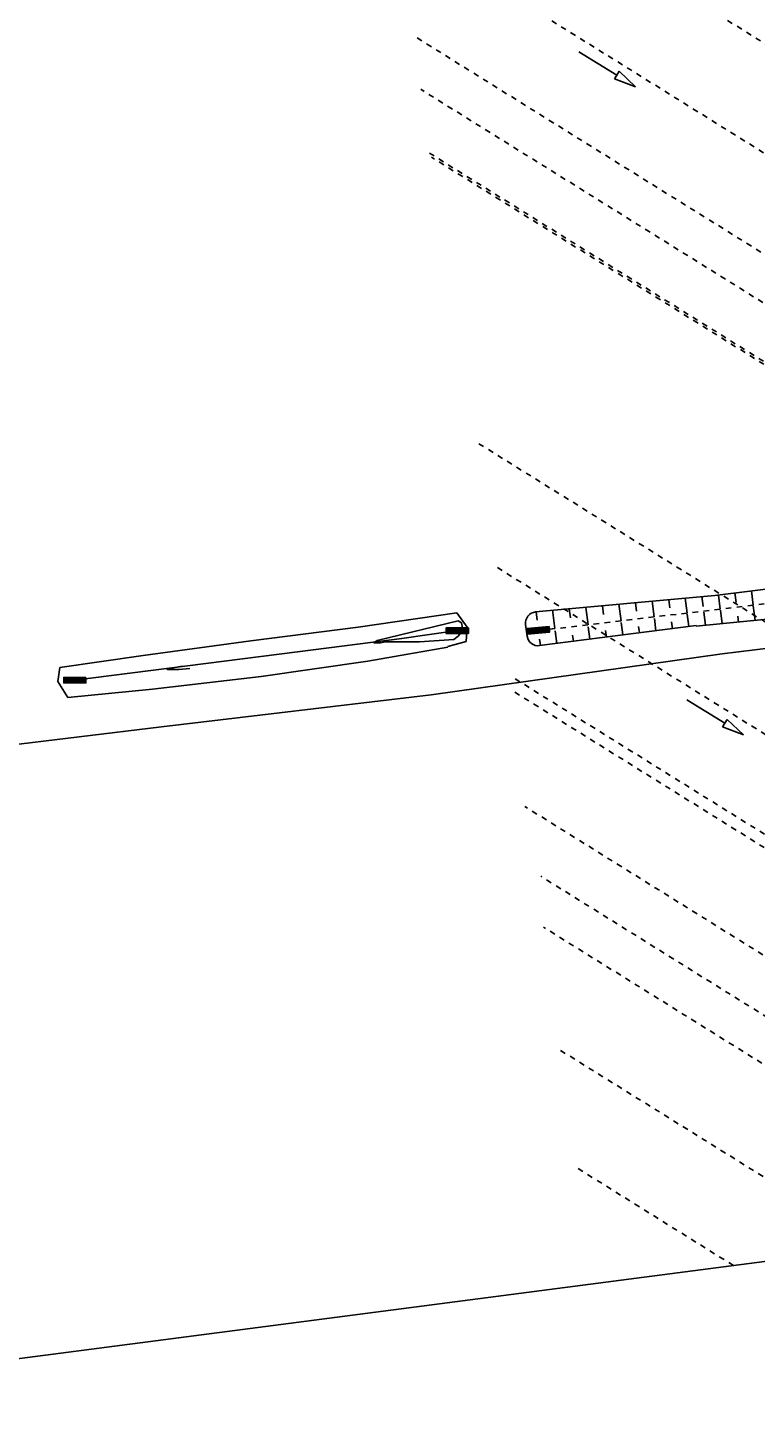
# Model space of a CAD drawing. Extents: x 446224 to 446791, y 446199 to 447379.
# Tile 2 of 113: x 446420 to 446485, y 446199 to 446325. Entities that reach past the tile are written whole.
import ezdxf

# ---------------------------------------------------------------- set-up
doc = ezdxf.new("R2010")
doc.units = 0
doc.header["$LTSCALE"] = 2
doc.header["$MEASUREMENT"] = 0
for name, pattern in [('ACAD_ISO03W100', [0.5, 0.25, -0.25]), ('ACAD_ISO05W100', [0.5, 0.25, -0.25]), ('AUSGEZOGEN', [0])]:
    doc.linetypes.add(name, pattern=pattern)
doc.layers.get('0').update_dxf_attribs({"linetype": 'AUSGEZOGEN'})
for name, color, linetype in [('DB-Beschriftung', 15, 'CONTINUOUS'), ('DB-Bestand', 8, 'CONTINUOUS'), ('DB-Vorhandene_Dränageleitungen', 15, 'CONTINUOUS'), ('Planeinteilung', 250, 'CONTINUOUS')]:
    doc.layers.add(name, color=color, linetype=linetype)
doc.styles.add('ROMANS', font='romans.shx', dxfattribs={"width": 0.8})

# ---------------------------------------------------------------- blocks, each defined once
blk = doc.blocks.new('PRIM_T01_20')
at = {"layer": 'DB-Bestand', "color": 253, "linetype": 'Continuous'}
for points in [[(623.22, 88.81), (623.71, 88.74), (623.43, 86.76), (622.94, 86.83), (623.22, 88.81)], [(623.3, 88.8), (623.02, 86.82)], [(623.1, 86.81), (623.38, 88.79)], [(623.47, 88.78), (623.19, 86.8)], [(623.27, 86.79), (623.55, 88.77)], [(623.63, 88.76), (623.35, 86.78)]]:
    blk.add_lwpolyline(points, dxfattribs=at)
blk = doc.blocks.new('AUDIT_I_100816102112-0')
at = {"layer": 'DB-Beschriftung', "color": 201, "linetype": 'Continuous', "xscale": 999.9999999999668, "yscale": 1000, "zscale": 1000, "rotation": 4.999999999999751}
blk.add_blockref('PRIM_T01_20', (-504487, -292861), dxfattribs=at)
blk = doc.blocks.new('PRIM_T01_18')
at = {"layer": 'DB-Bestand', "color": 253, "linetype": 'Continuous'}
for points in [[(622.54, 46.58), (623.03, 46.51), (622.75, 44.53), (622.26, 44.6), (622.54, 46.58)], [(622.62, 46.57), (622.34, 44.59)], [(622.42, 44.58), (622.7, 46.56)], [(622.78, 46.55), (622.51, 44.57)], [(622.59, 44.55), (622.87, 46.53)], [(622.95, 46.52), (622.67, 44.54)]]:
    blk.add_lwpolyline(points, dxfattribs=at)
blk = doc.blocks.new('PRIM_T01_19')
at = {"layer": 'DB-Bestand', "color": 253, "linetype": 'Continuous'}
for points in [[(622.94, 81.35), (623.43, 81.28), (623.15, 79.29), (622.66, 79.36), (622.94, 81.35)], [(623.02, 81.33), (622.74, 79.35)], [(622.82, 79.34), (623.1, 81.32)], [(623.18, 81.31), (622.9, 79.33)], [(622.99, 79.32), (623.27, 81.3)], [(623.35, 81.29), (623.07, 79.31)]]:
    blk.add_lwpolyline(points, dxfattribs=at)
blk = doc.blocks.new('1135420')
blk.add_line((1135, 0), (1135, 297))

msp = doc.modelspace()

# ---------------------------------------------------------------- linework, layer by layer
at = {"layer": 'DB-Bestand', "linetype": 'Continuous'}
for p, q in [((446481.53, 446274.27), (446491.13, 446275.47)), ((446465.36, 446272.79), (446481.53, 446274.27)), ((446481.86, 446274.31), (446482.02, 446273.04)), ((446483.34, 446274.5), (446483.45, 446273.65)), ((446484.83, 446274.69), (446485, 446273.4)), ((446466.9, 446272.98), (446467.12, 446271.28)), ((446468.41, 446273.07), (446468.51, 446272.27)), ((446469.9, 446273.2), (446470.1, 446271.63)), ((446471.39, 446273.34), (446471.5, 446272.55)), ((446472.89, 446273.48), (446473.08, 446271.99)), ((446474.38, 446273.62), (446474.48, 446272.87)), ((446475.88, 446273.75), (446476.06, 446272.35)), ((446477.37, 446273.89), (446477.47, 446273.15)), ((446478.87, 446274.03), (446479.04, 446272.69)), ((446480.36, 446274.17), (446480.48, 446273.27)), ((446482.03, 446272.96), (446482.19, 446271.73)), ((446485, 446273.34), (446485.17, 446272.02)), ((446458.26, 446272.71), (446449.38, 446271.42)), ((446458.4, 446272), (446451.1, 446270.2)), ((446459.19, 446271.41), (446458.26, 446272.71)), ((446458.7, 446271.8), (446458.4, 446272)), ((446458.8, 446271.2), (446458.7, 446271.8)), ((446465.42, 446272.79), (446465.51, 446272.05)), ((446473.1, 446271.83), (446473.24, 446270.71)), ((446476.08, 446272.21), (446476.22, 446271.08)), ((446477.63, 446271.9), (446477.71, 446271.27)), ((446479.05, 446272.59), (446479.19, 446271.46)), ((446479.85, 446271.5), (446489.78, 446272.47)), ((446480.54, 446272.78), (446480.69, 446271.58)), ((446483.61, 446272.41), (446483.68, 446271.87)), ((446449.38, 446271.42), (446439.69, 446270.19)), ((446453.3, 446270.38), (446458.3, 446271.1)), ((446458, 446270.3), (446458.4, 446270.6)), ((446458.4, 446270.6), (446458.8, 446271.1)), ((446458.8, 446271.1), (446458.8, 446271.2)), ((446459.11, 446270.11), (446459.19, 446271.41)), ((446464.47, 446271.65), (446464.61, 446270.6)), ((446479.85, 446271.55), (446465.73, 446269.75)), ((446467.15, 446271.07), (446467.29, 446269.95)), ((446468.71, 446270.7), (446468.78, 446270.14)), ((446470.12, 446271.45), (446470.27, 446270.33)), ((446471.68, 446271.12), (446471.75, 446270.52)), ((446474.66, 446271.48), (446474.73, 446270.9)), ((446439.69, 446270.19), (446430, 446268.85)), ((446433.98, 446267.93), (446443.9, 446269.19)), ((446443.9, 446269.19), (446453.3, 446270.38)), ((446450.26, 446268.36), (446457.45, 446269.61)), ((446451.1, 446270.2), (446450.8, 446270)), ((446450.8, 446270), (446451.4, 446270)), ((446451.4, 446270), (446451.8, 446270.1)), ((446451.8, 446270.1), (446454.9, 446270.1)), ((446454.9, 446270.1), (446458, 446270.3)), ((446457.46, 446269.67), (446459.11, 446270.11)), ((446465.73, 446270.32), (446465.8, 446269.76)), ((446482.2, 446269), (446492.03, 446270.24)), ((446430, 446268.85), (446422.48, 446267.79)), ((446423.83, 446266.63), (446433.98, 446267.93)), ((446433.5, 446267.9), (446432.4, 446267.7)), ((446440.62, 446266.98), (446450.26, 446268.36)), ((446455.97, 446265.32), (446482.2, 446269)), ((446422.48, 446267.78), (446422.3, 446266.53)), ((446430.82, 446265.82), (446440.62, 446266.98)), ((446432.4, 446267.7), (446432.1, 446267.7)), ((446432.1, 446267.7), (446432.2, 446267.6)), ((446432.2, 446267.6), (446433.2, 446267.6)), ((446433.2, 446267.6), (446434.2, 446267.7)), ((446422.3, 446266.53), (446423.2, 446265.08)), ((446423.2, 446265.08), (446430.82, 446265.82)), ((446431.65, 446262.43), (446455.97, 446265.32)), ((446402.64, 446258.89), (446431.65, 446262.43))]:
    msp.add_line(p, q, dxfattribs=at)
at = {"layer": 'DB-Bestand', "linetype": 'ACAD_ISO05W100'}
msp.add_line((446493.93, 446274.45), (446465.85, 446271.13), dxfattribs=at)
at = {"layer": 'DB-Bestand', "linetype": 'Continuous'}
for centre, start_param, end_param in [((446465.46, 446271.79), -0.693565, 0.925696), ((446465.6, 446270.74), 0.925696, 2.483001)]:
    msp.add_ellipse(centre, major_axis=(-0.707, 0.707), ratio=1, start_param=start_param, end_param=end_param, dxfattribs=at)
at = {"layer": 'DB-Vorhandene_Dränageleitungen', "linetype": 'ACAD_ISO03W100'}
for p, q in [((446494.14, 446318.99), (446451.13, 446345.79)), ((446497.81, 446306.79), (446452.72, 446334.89)), ((446500.95, 446295.72), (446454.39, 446324.74)), ((446502, 446290.64), (446455.01, 446319.92)), ((446502.89, 446284.81), (446455.71, 446314.22)), ((446502.93, 446284.54), (446455.98, 446313.8)), ((446506.52, 446259.14), (446460.04, 446288.1)), ((446508.19, 446247.96), (446461.83, 446276.85)), ((446509.77, 446237.94), (446463.41, 446266.83)), ((446504.66, 446239.9), (446463.18, 446265.75)), ((446501.99, 446231.82), (446464.41, 446255.24)), ((446512.62, 446219.8), (446465.84, 446248.95)), ((446509.54, 446217.28), (446466.09, 446244.36)), ((446496.06, 446215.53), (446467.35, 446233.42)), ((446483.21, 446213.85), (446468.95, 446222.75))]:
    msp.add_line(p, q, dxfattribs=at)
at = {"layer": 'DB-Vorhandene_Dränageleitungen', "linetype": 'Continuous'}
for p, q in [((446469.28, 446323.3), (446472.69, 446321.2)), ((446472.69, 446321.2), (446472.48, 446320.86)), ((446472.9, 446321.54), (446472.69, 446321.2)), ((446474.39, 446320.15), (446472.9, 446321.54)), ((446472.48, 446320.86), (446474.39, 446320.15)), ((446479.02, 446264.86), (446482.43, 446262.76)), ((446482.64, 446263.1), (446482.43, 446262.76)), ((446484.13, 446261.71), (446482.64, 446263.1)), ((446482.43, 446262.76), (446482.22, 446262.42)), ((446482.22, 446262.42), (446484.13, 446261.71))]:
    msp.add_line(p, q, dxfattribs=at)

# ---------------------------------------------------------------- block references
at = {"xscale": 0.001000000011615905, "yscale": 0.000999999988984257, "zscale": 0.001, "rotation": 278.038490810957}
msp.add_blockref('AUDIT_I_100816102112-0', (446600, 446400), dxfattribs=at)
at = {"layer": 'DB-Beschriftung', "linetype": 'Continuous', "rotation": 278.038490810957}
for name in ['PRIM_T01_19', 'PRIM_T01_18']:
    msp.add_blockref(name, (446291.65, 446876.79), dxfattribs=at)
at = {"layer": 'Planeinteilung', "linetype": 'Continuous', "rotation": 277.4163263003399}
msp.add_blockref('1135420', (446224.11, 447324.7), dxfattribs=at)

# ---------------------------------------------------------------- texts
at = {"layer": 'DB-Bestand', "linetype": 'Continuous', "style": 'ROMANS', "oblique": 0, "width": 0.9}
msp.add_text('421.00', height=0.01, rotation=278.0385, dxfattribs=at).set_placement((446458.8, 446271.2))

doc.saveas('drawing.dxf')
